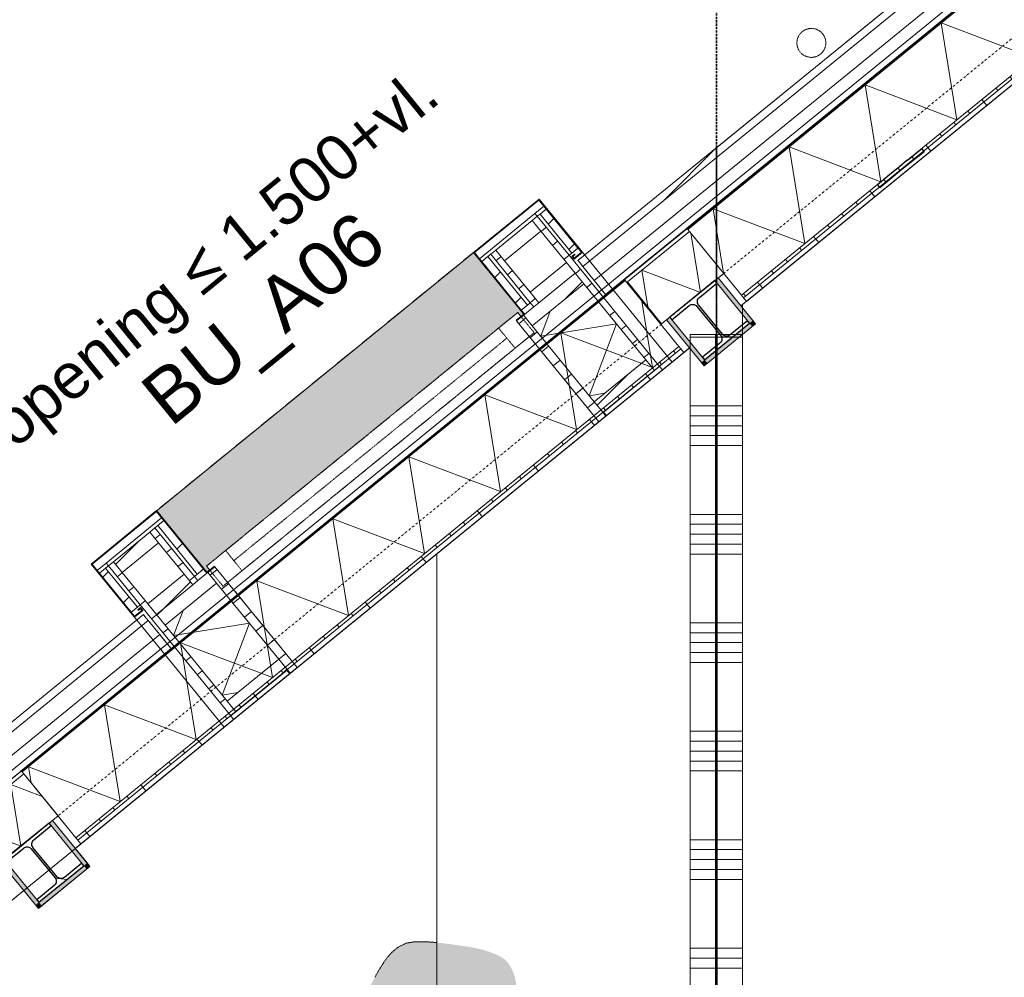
# Model space of a CAD drawing. Extents: x 0 to 92550, y 0 to 59400.
# Tile 42 of 94: x 17870 to 20593, y 45119 to 47768. Entities that reach past the tile are written whole.
import ezdxf
from ezdxf.xclip import XClip

# ---------------------------------------------------------------- set-up
doc = ezdxf.new("R2010")
doc.units = 0
doc.header["$MEASUREMENT"] = 0
doc.header["$XCLIPFRAME"] = 0
for name, pattern in [('Streep-punt fijn', [1251.000023, 626.000023, -312.5, 0, -312.5]), ('Streeplijn fijn', [234.119993, 155.999994, -78.119999]), ('Streeplijn grof', [937.5, 625, -312.5]), ('Streeplijn ultrafijn', [117.37, 78.119999, -39.250001]), ('Wipeout_Contour', [100000, 0, -100000])]:
    doc.linetypes.add(name, pattern=pattern)
for name, color, linetype in [('ZZ 21 Buitenwand spouwblad hsb', 7, 'Continuous'), ('ZZ 21 Buitenwand spouwisolatie', 7, 'Continuous'), ('ZZ 22 Binnenwand metal stud', 7, 'Continuous'), ('ZZ 27 Dakrandconstructie', 7, 'Continuous'), ('ZZ 28 HDC staalconstructies', 7, 'Continuous'), ('ZZ 31 Buitenwandopeningen algemeen', 7, 'Continuous'), ('ZZ 34 Balustrades', 7, 'Continuous'), ('ZZ 41 Buitenwandafwerking gevelhout', 7, 'Continuous'), ('ZZ 41 Buitenwandbekleding metaal', 7, 'Continuous'), ('ZZ 42 Aftimmerwerk algemeen', 7, 'Continuous'), ('ZZ 43 Vloerafwerking algemeen', 7, 'Continuous'), ('ZZ 72 Vaste inrichting', 7, 'Continuous'), ('ZZ A Stramien', 7, 'Continuous'), ('ZZ Aankleding 2D tek', 7, 'Continuous'), ('ZZ B Bouwbesluitlijnen', 7, 'Continuous'), ('ZZ Info_tekst Algemeen', 7, 'Continuous'), ('ZZ Zone Gebruiksruimten', 7, 'Continuous')]:
    doc.layers.add(name, color=color, linetype=linetype)
doc.styles.add('GENERATED_STYLE_2', font='arial.ttf')
pattern_1 = [(45, (5738.87, 6500), (-63.63961, 63.63961), [])]
pattern_2 = [(45, (5738.87, 6500), (-159.099, 159.099), []), (45, (5685.83, 6553.03), (-159.099, 159.099), [])]

# ---------------------------------------------------------------- blocks, each defined once
blk = doc.blocks.new('*X2')
at = {"layer": 'ZZ 41 Buitenwandbekleding metaal', "color": 7, "linetype": 'Continuous', "lineweight": 5, "ltscale": 0.01}
for p, q in [((19310.9, 46892.7), (19337.3, 46962.1)), ((19310.9, 46892.7), (19520.6, 46926.6)), ((19445.1, 46728), (19520.6, 46926.6)), ((19445.1, 46728), (19488.3, 46735))]:
    blk.add_line(p, q, dxfattribs=at)
blk = doc.blocks.new('*X3')
at = {"layer": 'ZZ 41 Buitenwandbekleding metaal', "color": 7, "linetype": 'Continuous', "lineweight": 5, "ltscale": 0.01}
for p, q in [((18295.5, 46065), (18321.9, 46134.4)), ((18295.5, 46065), (18505.2, 46098.9)), ((18429.7, 45900.3), (18505.2, 46098.9)), ((18429.7, 45900.3), (18472.9, 45907.3))]:
    blk.add_line(p, q, dxfattribs=at)
blk = doc.blocks.new('*X18')
at = {"layer": 'ZZ 21 Buitenwand spouwblad hsb', "color": 7, "linetype": 'Continuous', "lineweight": 5, "ltscale": 0.01}
for p, q in [((20644.4, 47833.6), (20672, 47663)), ((20418.4, 47759.5), (20672, 47663)), ((20418.4, 47759.5), (20461.7, 47491.6)), ((20208, 47588), (20461.7, 47491.6)), ((20208, 47588), (20251.3, 47320.1)), ((19997.7, 47416.6), (20251.3, 47320.1)), ((19997.7, 47416.6), (20041, 47148.7)), ((19787.4, 47245.1), (20041, 47148.7)), ((19787.4, 47245.1), (19816.1, 47067.4))]:
    blk.add_line(p, q, dxfattribs=at)
blk = doc.blocks.new('*X25')
at = {"layer": 'ZZ 21 Buitenwand spouwblad hsb', "color": 7, "linetype": 'Continuous', "lineweight": 5, "ltscale": 0.01}
for p, q in [((19590.6, 46989.5), (19620.3, 46805.8)), ((19366.7, 46902.2), (19620.3, 46805.8)), ((19366.7, 46902.2), (19410, 46634.4)), ((19156.4, 46730.8), (19410, 46634.4)), ((19156.4, 46730.8), (19199.7, 46462.9)), ((18946, 46559.3), (19199.7, 46462.9)), ((18946, 46559.3), (18989.4, 46291.5)), ((18735.7, 46387.9), (18989.4, 46291.5)), ((18735.7, 46387.9), (18779, 46120)), ((18525.4, 46216.4), (18779, 46120)), ((18525.4, 46216.4), (18568.7, 45948.6)), ((18315, 46045), (18568.7, 45948.6)), ((18315, 46045), (18358.4, 45777.1)), ((18104.7, 45873.5), (18358.4, 45777.1)), ((18104.7, 45873.5), (18148, 45605.7)), ((17894.4, 45702.1), (18148, 45605.7)), ((17894.4, 45702.1), (17901.6, 45657.6))]:
    blk.add_line(p, q, dxfattribs=at)
blk = doc.blocks.new('*X77')
at = {"layer": 'ZZ 22 Binnenwand metal stud', "color": 7, "linetype": 'Continuous', "lineweight": 5, "ltscale": 0.01}
for p, q in [((19793.9, 46890.3), (19723.9, 46890.3)), ((19793.9, 46700), (19723.9, 46700)), ((19793.9, 46672.6), (19723.9, 46672.6)), ((19793.9, 46645.1), (19723.9, 46645.1)), ((19793.9, 46617.7), (19723.9, 46617.7)), ((19793.9, 46590.3), (19723.9, 46590.3)), ((19793.9, 46400), (19723.9, 46400)), ((19793.9, 46372.6), (19723.9, 46372.6)), ((19793.9, 46345.1), (19723.9, 46345.1)), ((19793.9, 46317.7), (19723.9, 46317.7)), ((19793.9, 46290.3), (19723.9, 46290.3)), ((19793.9, 46100), (19723.9, 46100)), ((19793.9, 46072.6), (19723.9, 46072.6)), ((19793.9, 46045.1), (19723.9, 46045.1)), ((19793.9, 46017.7), (19723.9, 46017.7)), ((19793.9, 45990.3), (19723.9, 45990.3)), ((19793.9, 45800), (19723.9, 45800)), ((19793.9, 45772.6), (19723.9, 45772.6)), ((19793.9, 45745.1), (19723.9, 45745.1)), ((19793.9, 45717.7), (19723.9, 45717.7)), ((19793.9, 45690.3), (19723.9, 45690.3)), ((19793.9, 45500), (19723.9, 45500)), ((19793.9, 45472.6), (19723.9, 45472.6)), ((19793.9, 45445.1), (19723.9, 45445.1)), ((19793.9, 45417.7), (19723.9, 45417.7)), ((19793.9, 45390.3), (19723.9, 45390.3)), ((19793.9, 45200), (19723.9, 45200)), ((19793.9, 45172.6), (19723.9, 45172.6)), ((19793.9, 45145.1), (19723.9, 45145.1))]:
    blk.add_line(p, q, dxfattribs=at)
blk = doc.blocks.new('*X78')
at = {"layer": 'ZZ 22 Binnenwand metal stud', "color": 7, "linetype": 'Continuous', "lineweight": 5, "ltscale": 0.01}
for p, q in [((19868.9, 46890.3), (19798.9, 46890.3)), ((19868.9, 46700), (19798.9, 46700)), ((19868.9, 46672.6), (19798.9, 46672.6)), ((19868.9, 46645.1), (19798.9, 46645.1)), ((19868.9, 46617.7), (19798.9, 46617.7)), ((19868.9, 46590.3), (19798.9, 46590.3)), ((19868.9, 46400), (19798.9, 46400)), ((19868.9, 46372.6), (19798.9, 46372.6)), ((19868.9, 46345.1), (19798.9, 46345.1)), ((19868.9, 46317.7), (19798.9, 46317.7)), ((19868.9, 46290.3), (19798.9, 46290.3)), ((19868.9, 46100), (19798.9, 46100)), ((19868.9, 46072.6), (19798.9, 46072.6)), ((19868.9, 46045.1), (19798.9, 46045.1)), ((19868.9, 46017.7), (19798.9, 46017.7)), ((19868.9, 45990.3), (19798.9, 45990.3)), ((19868.9, 45800), (19798.9, 45800)), ((19868.9, 45772.6), (19798.9, 45772.6)), ((19868.9, 45745.1), (19798.9, 45745.1)), ((19868.9, 45717.7), (19798.9, 45717.7)), ((19868.9, 45690.3), (19798.9, 45690.3)), ((19868.9, 45500), (19798.9, 45500)), ((19868.9, 45472.6), (19798.9, 45472.6)), ((19868.9, 45445.1), (19798.9, 45445.1)), ((19868.9, 45417.7), (19798.9, 45417.7)), ((19868.9, 45390.3), (19798.9, 45390.3)), ((19868.9, 45200), (19798.9, 45200)), ((19868.9, 45172.6), (19798.9, 45172.6)), ((19868.9, 45145.1), (19798.9, 45145.1))]:
    blk.add_line(p, q, dxfattribs=at)
blk = doc.blocks.new('*X189')
at = {"layer": 'ZZ 21 Buitenwand spouwisolatie', "color": 7, "linetype": 'Continuous', "lineweight": 5, "ltscale": 0.01}
for p, q in [((19725.7, 47178.3), (19752.3, 47014)), ((19590.4, 47075.5), (19606.9, 46973.7)), ((19590.4, 47075.5), (19752.3, 47014))]:
    blk.add_line(p, q, dxfattribs=at)
blk = doc.blocks.new('*X190')
at = {"layer": 'ZZ 21 Buitenwand spouwisolatie', "color": 7, "linetype": 'Continuous', "lineweight": 5, "ltscale": 0.01}
for p, q in [((17845.1, 45652.9), (17872.8, 45481.9)), ((17845.1, 45652.9), (17932.5, 45619.7)), ((17710.9, 45543.5), (17712.1, 45535.5)), ((17710.9, 45543.5), (17872.8, 45481.9))]:
    blk.add_line(p, q, dxfattribs=at)
blk = doc.blocks.new('Drawing_1_1', base_point=(5738.9, 6500))
at = {"color": 254, "linetype": 'Wipeout_Contour', "lineweight": 0, "ltscale": 185696.820885}
blk.add_wipeout([(20511.8, 47864), (10218.7, 39473.7), (10228.6, 39458.6), (20540.3, 47864)], dxfattribs=at).dxf.layer = 'ZZ 27 Dakrandconstructie'
at = {"layer": 'ZZ 21 Buitenwand spouwblad hsb', "linetype": 'Continuous', "lineweight": 0, "true_color": 0x7f7f7f}
for points in [[(20587.9, 47902.9), (19715.1, 47191.4), (19717.6, 47188.3), (20590.5, 47899.8)], [(19541.4, 47049.8), (17874.4, 45691), (17876.9, 45687.9), (19544, 47046.7)]]:
    blk.add_hatch(color=8, dxfattribs=at).paths.add_polyline_path(points)
at = {"layer": 'ZZ 21 Buitenwand spouwblad hsb', "linetype": 'Continuous', "lineweight": 0, "true_color": 0x000000}
h = blk.add_hatch(dxfattribs=at)
h.set_pattern_fill('325_Hout_plaatmateriaal__BC', color=18, style=0, pattern_type=2)
h.set_pattern_definition([(309.18475, (5738.867, 6500), (38.755633, 31.59115), [])])
h.paths.add_polyline_path([(19871.8, 46999.1), (20744.6, 47710.6), (20739, 47717.6), (19866.1, 47006.1)])
h = blk.add_hatch(dxfattribs=at)
h.set_pattern_fill('930_Lijnen_vert_200_0001', color=18, style=0, pattern_type=2)
h.set_pattern_definition([(309.18475, (5738.87, 6500), (155.0225, 126.3646), [])])
h.paths.add_polyline_path([(19880, 46989.1), (20752.9, 47700.6), (20744.6, 47710.6), (19871.8, 46999.1)])
h = blk.add_hatch(dxfattribs=at)
h.set_pattern_fill('325_Hout_plaatmateriaal__BC', color=18, style=0, pattern_type=2)
h.set_pattern_definition([(309.18475, (5738.867, 6500), (38.755633, 31.59115), [])])
h.paths.add_polyline_path([(18031.1, 45498.7), (19698.1, 46857.6), (19692.5, 46864.6), (18025.4, 45505.7)])
h = blk.add_hatch(dxfattribs=at)
h.set_pattern_fill('930_Lijnen_vert_200_0001', color=18, style=0, pattern_type=2)
h.set_pattern_definition([(309.18475, (5738.87, 6500), (155.0225, 126.3646), [])])
h.paths.add_polyline_path([(18039.3, 45488.7), (19706.4, 46847.5), (19698.1, 46857.6), (18031.1, 45498.7)])
at = {"layer": 'ZZ 28 HDC staalconstructies', "linetype": 'Continuous', "lineweight": 0, "true_color": 0x000000}
h = blk.add_hatch(dxfattribs=at)
h.set_pattern_fill('515_Staal_0001', color=18, style=0, pattern_type=2)
h.set_pattern_definition(pattern_2)
h.paths.add_polyline_path([(20364.5, 47410.7), (20280.8, 47344), (20287.1, 47336.2), (20370.7, 47402.9)])
h = blk.add_hatch(dxfattribs=at)
h.set_pattern_fill('515_Staal_0001', color=18, style=0, pattern_type=2)
h.set_pattern_definition(pattern_2)
h.paths.add_polyline_path([(20302.8, 47361.5), (20324.8, 47379)])
h = blk.add_hatch(dxfattribs=at)
h.set_pattern_fill('515_Staal_0001', color=18, style=0, pattern_type=2)
h.set_pattern_definition(pattern_2)
h.paths.add_polyline_path([(20248.6, 47303.3), (20309.1, 47353.8), (20287.1, 47336.2), (20281.2, 47343.5), (20242.2, 47311)])
h = blk.add_hatch(dxfattribs=at)
h.set_pattern_fill('515_Staal_0001', color=18, style=0, pattern_type=2)
h.set_pattern_definition([(174.18, (19792, 47046.35), (22.8, 223.84), []), (174.185, (19799.6, 47120.96), (22.8, 223.84), [])])
h.paths.add_polyline_path([(19668, 46945.3), (19673.7, 46938.3), (19721.7, 46977.5, -0.414214), (19742.8, 46975.3), (19808.5, 46894.7, -0.414214), (19806.4, 46873.6), (19758.3, 46834.4), (19764, 46827.4), (19888, 46928.5), (19882.3, 46935.5), (19834.3, 46896.3, -0.414214), (19813.2, 46898.5), (19747.5, 46979.1, -0.414214), (19749.6, 47000.2), (19797.7, 47039.4), (19792, 47046.4)])
h = blk.add_hatch(dxfattribs=at)
h.set_pattern_fill('515_Staal_0001', color=18, style=0, pattern_type=2)
h.set_pattern_definition([(174.18, (17951.32, 45545.95), (22.8, 223.84), []), (174.185, (17958.92, 45620.57), (22.8, 223.84), [])])
h.paths.add_polyline_path([(17827.3, 45444.9), (17833, 45437.9), (17881.1, 45477.1, -0.414214), (17902.2, 45474.9), (17967.9, 45394.3, -0.414214), (17965.7, 45373.2), (17917.7, 45334), (17923.3, 45327), (18047.4, 45428.1), (18041.7, 45435.1), (17993.6, 45395.9, -0.414214), (17972.5, 45398.1), (17906.8, 45478.7, -0.414214), (17909, 45499.8), (17957, 45539), (17951.3, 45546)])
at = {"layer": 'ZZ 31 Buitenwandopeningen algemeen', "linetype": 'Continuous', "lineweight": 0, "true_color": 0xbebebe}
blk.add_hatch(color=9, dxfattribs=at).paths.add_polyline_path([(19124.7, 47124.3), (18248.8, 46410.3), (18389.1, 46238.2), (18396.8, 46244.5), (18386.7, 46256.9), (19247.1, 46958.3), (19257.2, 46945.9), (19265, 46952.2)])
at = {"layer": 'ZZ 41 Buitenwandafwerking gevelhout', "linetype": 'Continuous', "lineweight": 0, "true_color": 0x000000}
h = blk.add_hatch(dxfattribs=at)
h.set_pattern_fill('310_Naaldhout__01__0001', color=18, style=0, pattern_type=2)
h.set_pattern_definition(pattern_1)
h.paths.add_polyline_path([(20713.1, 48161), (19413.8, 47101.9), (19427.1, 47085.6), (20746.3, 48161)])
h = blk.add_hatch(dxfattribs=at)
h.set_pattern_fill('310_Naaldhout__01__0001', color=18, style=0, pattern_type=2)
h.set_pattern_definition(pattern_1)
h.paths.add_polyline_path([(18212.4, 46122.6), (17537.5, 45572.5), (17550.8, 45556.2), (18225.7, 46106.3)])
at = {"layer": 'ZZ 41 Buitenwandbekleding metaal', "linetype": 'Continuous', "lineweight": 0, "true_color": 0x000000}
h = blk.add_hatch(dxfattribs=at)
h.set_pattern_fill('505_Aluminium_0001', color=18, style=0, pattern_type=2)
h.set_pattern_definition([(354.185, (19124.7, 47124.26), (25.33, 248.71), []), (354.185, (19119.64, 47074.52), (25.33, 248.71), []), (354.185, (19114.57, 47024.78), (25.33, 248.71), [])])
h.paths.add_polyline_path([(19426.1, 47124.8), (19306.1, 47272.1), (19124.7, 47124.3), (19263.7, 46953.7), (19242.8, 46936.7), (19244, 46935.1), (19263.4, 46950.9), (19266.5, 46953.4), (19257, 46965.1), (19147.7, 47099.2), (19141.4, 47106.9), (19127.5, 47124), (19305.8, 47269.3), (19319.7, 47252.2), (19326, 47244.5), (19413.8, 47136.7), (19423.3, 47125.1), (19403.2, 47108.7), (19399.4, 47113.3), (19405.6, 47118.4), (19404.3, 47120), (19396.6, 47113.6), (19402.9, 47105.9)])
h = blk.add_hatch(dxfattribs=at)
h.set_pattern_fill('310_Naaldhout__01__0001', color=18, style=0, pattern_type=2)
h.set_pattern_definition(pattern_1)
h.paths.add_polyline_path([(19127.5, 47124), (19141.4, 47106.9), (19294.9, 47232), (19319.7, 47252.2), (19305.8, 47269.3)])
h = blk.add_hatch(dxfattribs=at)
h.set_pattern_fill('310_Naaldhout__01__0001', color=18, style=0, pattern_type=2)
h.set_pattern_definition(pattern_1)
h.paths.add_polyline_path([(19326, 47244.5), (19309, 47230.6), (19396.8, 47122.8), (19413.8, 47136.7)])
h = blk.add_hatch(dxfattribs=at)
h.set_pattern_fill('310_Naaldhout__01__0001', color=18, style=0, pattern_type=2)
h.set_pattern_definition(pattern_1)
h.paths.add_polyline_path([(19311.3, 47183.4), (19287.3, 47212.9), (19186.5, 47130.8), (19210.5, 47101.3)])
h = blk.add_hatch(dxfattribs=at)
h.set_pattern_fill('325_Hout_plaatmateriaal__BC', color=18, style=0, pattern_type=2)
h.set_pattern_definition([(219.185, (19389.03, 47116.53), (-31.591, 38.7556), [])])
h.paths.add_polyline_path([(19639.5, 46809.2), (19389, 47116.5), (19301.2, 47224.3), (19287.3, 47212.9), (19311.3, 47183.4), (19382, 47096.6), (19406, 47067.2), (19430, 47037.7), (19601.6, 46827.3), (19625.6, 46797.8)])
h = blk.add_hatch(dxfattribs=at)
h.set_pattern_fill('325_Hout_plaatmateriaal__BC', color=18, style=0, pattern_type=2)
h.set_pattern_definition([(39.185, (19281.843, 46985.295), (-31.591, 38.756), [])])
h.paths.add_polyline_path([(19210.5, 47101.3), (19186.5, 47130.8), (19172.5, 47119.4), (19281.8, 46985.3), (19291.3, 46973.7), (19305.3, 46985), (19281.3, 47014.5)])
h = blk.add_hatch(dxfattribs=at)
h.set_pattern_fill('310_Naaldhout__01__0001', color=18, style=0, pattern_type=2)
h.set_pattern_definition(pattern_1)
h.paths.add_polyline_path([(19274.1, 46979), (19164.8, 47113.1), (19147.7, 47099.2), (19257, 46965.1)])
h = blk.add_hatch(dxfattribs=at)
h.set_pattern_fill('310_Naaldhout__01__0001', color=18, style=0, pattern_type=2)
h.set_pattern_definition(pattern_1)
h.paths.add_polyline_path([(19406, 47067.2), (19382, 47096.6), (19281.3, 47014.5), (19305.3, 46985)])
h = blk.add_hatch(dxfattribs=at)
h.set_pattern_fill('310_Naaldhout__01__0001', color=18, style=0, pattern_type=2)
h.set_pattern_definition(pattern_1)
h.paths.add_polyline_path([(19305.3, 46985), (19291.3, 46973.7), (19266.5, 46953.4), (19263.4, 46950.9), (19287.4, 46921.5), (19430, 47037.7), (19406, 47067.2)])
h = blk.add_hatch(dxfattribs=at)
h.set_pattern_fill('325_Hout_plaatmateriaal__BC', color=18, style=0, pattern_type=2)
h.set_pattern_definition([(39.185, (19471.494, 46656.086), (-31.591, 38.7556), [])])
h.paths.add_polyline_path([(19483, 46681.6), (19459, 46711), (19287.4, 46921.5), (19263.4, 46950.9), (19244, 46935.1), (19471.5, 46656.1), (19490.9, 46671.9)])
h = blk.add_hatch(dxfattribs=at)
h.set_pattern_fill('310_Naaldhout__01__0001', color=18, style=0, pattern_type=2)
h.set_pattern_definition(pattern_1)
h.paths.add_polyline_path([(19625.6, 46797.8), (19601.6, 46827.3), (19459, 46711), (19483, 46681.6)])
h = blk.add_hatch(dxfattribs=at)
h.set_pattern_fill('930_Lijnen_vert_200_0001', color=18, style=0, pattern_type=2)
h.set_pattern_definition([(129.18, (19647.44, 46799.51), (155.02, 126.36), [])])
h.paths.add_polyline_path([(19639.5, 46809.2), (19625.6, 46797.8), (19483, 46681.6), (19490.9, 46671.9), (19647.4, 46799.5)])
h = blk.add_hatch(dxfattribs=at)
h.set_pattern_fill('505_Aluminium_0001', color=18, style=0, pattern_type=2)
h.set_pattern_definition([(174.185, (18248.82, 46410.3), (25.33, 248.71), []), (174.185, (18253.9, 46460.04), (25.33, 248.71), []), (174.185, (18258.96, 46509.79), (25.33, 248.71), [])])
h.paths.add_polyline_path([(18187.5, 46115.2), (18210.7, 46134.1), (18204.4, 46141.9), (18196.7, 46135.6), (18197.9, 46134), (18204.1, 46139.1), (18207.9, 46134.4), (18187.8, 46118), (18178.3, 46129.6), (18090.5, 46237.4), (18084.2, 46245.1), (18070.3, 46262.2), (18248.5, 46407.5), (18262.4, 46390.4), (18268.8, 46382.7), (18378.1, 46248.6), (18387.5, 46237), (18390.6, 46239.5), (18410, 46255.3), (18408.8, 46256.8), (18387.8, 46239.8), (18248.8, 46410.3), (18067.4, 46262.5)])
h = blk.add_hatch(dxfattribs=at)
h.set_pattern_fill('310_Naaldhout__01__0001', color=18, style=0, pattern_type=2)
h.set_pattern_definition(pattern_1)
h.paths.add_polyline_path([(18248.5, 46407.5), (18070.3, 46262.2), (18084.2, 46245.1), (18109, 46265.3), (18262.4, 46390.4)])
h = blk.add_hatch(dxfattribs=at)
h.set_pattern_fill('310_Naaldhout__01__0001', color=18, style=0, pattern_type=2)
h.set_pattern_definition(pattern_1)
h.paths.add_polyline_path([(18361, 46234.7), (18378.1, 46248.6), (18268.8, 46382.7), (18251.7, 46368.8)])
h = blk.add_hatch(dxfattribs=at)
h.set_pattern_fill('310_Naaldhout__01__0001', color=18, style=0, pattern_type=2)
h.set_pattern_definition(pattern_1)
h.paths.add_polyline_path([(18153.2, 46239.5), (18254, 46321.6), (18230, 46351.1), (18129.2, 46269)])
h = blk.add_hatch(dxfattribs=at)
h.set_pattern_fill('325_Hout_plaatmateriaal__BC', color=18, style=0, pattern_type=2)
h.set_pattern_definition([(39.185, (18353.26, 46228.37), (-31.591, 38.756), [])])
h.paths.add_polyline_path([(18254, 46321.6), (18324.8, 46234.8), (18348.8, 46205.4), (18362.7, 46216.7), (18353.3, 46228.4), (18244, 46362.5), (18230, 46351.1)])
h = blk.add_hatch(dxfattribs=at)
h.set_pattern_fill('325_Hout_plaatmateriaal__BC', color=18, style=0, pattern_type=2)
h.set_pattern_definition([(219.185, (18203.107, 46149.84), (-31.591, 38.7556), [])])
h.paths.add_polyline_path([(18453.6, 45842.5), (18467.6, 45853.9), (18443.6, 45883.3), (18272, 46093.8), (18248, 46123.2), (18224, 46152.7), (18153.2, 46239.5), (18129.2, 46269), (18115.3, 46257.6), (18203.1, 46149.8)])
h = blk.add_hatch(dxfattribs=at)
h.set_pattern_fill('310_Naaldhout__01__0001', color=18, style=0, pattern_type=2)
h.set_pattern_definition(pattern_1)
h.paths.add_polyline_path([(18090.5, 46237.4), (18178.3, 46129.6), (18195.4, 46143.5), (18107.5, 46251.3)])
h = blk.add_hatch(dxfattribs=at)
h.set_pattern_fill('310_Naaldhout__01__0001', color=18, style=0, pattern_type=2)
h.set_pattern_definition(pattern_1)
h.paths.add_polyline_path([(18248, 46123.2), (18348.8, 46205.4), (18324.8, 46234.8), (18224, 46152.7)])
h = blk.add_hatch(dxfattribs=at)
h.set_pattern_fill('310_Naaldhout__01__0001', color=18, style=0, pattern_type=2)
h.set_pattern_definition(pattern_1)
h.paths.add_polyline_path([(18348.8, 46205.4), (18248, 46123.2), (18272, 46093.8), (18414.6, 46210), (18390.6, 46239.5), (18387.5, 46237), (18362.7, 46216.7)])
h = blk.add_hatch(dxfattribs=at)
h.set_pattern_fill('325_Hout_plaatmateriaal__BC', color=18, style=0, pattern_type=2)
h.set_pattern_definition([(39.185, (18637.473, 45976.245), (-31.591, 38.7556), [])])
h.paths.add_polyline_path([(18610.2, 45970.1), (18618.1, 45960.4), (18637.5, 45976.2), (18410, 46255.3), (18390.6, 46239.5), (18414.6, 46210), (18586.2, 45999.6)])
h = blk.add_hatch(dxfattribs=at)
h.set_pattern_fill('310_Naaldhout__01__0001', color=18, style=0, pattern_type=2)
h.set_pattern_definition(pattern_1)
h.paths.add_polyline_path([(18467.6, 45853.9), (18610.2, 45970.1), (18586.2, 45999.6), (18443.6, 45883.3)])
h = blk.add_hatch(dxfattribs=at)
h.set_pattern_fill('930_Lijnen_vert_200_0001', color=18, style=0, pattern_type=2)
h.set_pattern_definition([(309.18, (18461.52, 45832.82), (155.02, 126.36), [])])
h.paths.add_polyline_path([(18453.6, 45842.5), (18461.5, 45832.8), (18618.1, 45960.4), (18610.2, 45970.1), (18467.6, 45853.9)])
at = {"layer": 'ZZ 42 Aftimmerwerk algemeen', "linetype": 'Continuous', "lineweight": 0, "true_color": 0x7f7f7f}
for points in [[(19897.3, 46936.1), (19801.3, 47053.9), (19792, 47046.4), (19888, 46928.5)], [(19668, 46945.3), (19658.7, 46937.7), (19754.7, 46819.9), (19764, 46827.4)], [(19888, 46928.5), (19764, 46827.4), (19771.6, 46818.1), (19895.6, 46919.2)], [(19888, 46928.5), (19904.9, 46926.8), (19897.3, 46936.1)], [(19888, 46928.5), (19895.6, 46919.2), (19904.9, 46926.8)], [(19764, 46827.4), (19754.7, 46819.9), (19762.3, 46810.6)], [(19764, 46827.4), (19762.3, 46810.6), (19771.6, 46818.1)], [(18056.7, 45435.7), (17960.6, 45553.5), (17951.3, 45546), (18047.4, 45428.1)], [(17827.3, 45444.9), (17818, 45437.3), (17914, 45319.5), (17923.3, 45327)], [(17923.3, 45327), (17930.9, 45317.7), (18054.9, 45418.8), (18047.4, 45428.1)], [(18047.4, 45428.1), (18064.2, 45426.4), (18056.7, 45435.7)], [(18047.4, 45428.1), (18054.9, 45418.8), (18064.2, 45426.4)], [(17923.3, 45327), (17914, 45319.5), (17921.6, 45310.2)], [(17921.6, 45310.2), (17930.9, 45317.7), (17923.3, 45327)]]:
    blk.add_hatch(color=8, dxfattribs=at).paths.add_polyline_path(points)
at = {"layer": 'ZZ 72 Vaste inrichting', "linetype": 'Continuous', "lineweight": 0, "true_color": 0xffffff}
blk.add_hatch(color=7, dxfattribs=at).paths.add_polyline_path([(19060.1, 45211.3), (19038.3, 45214), (19014.7, 45216.4), (18989.4, 45218), (18963, 45218), (18937.6, 45213.7), (18915.5, 45202.4), (18896.9, 45186.6), (18882, 45168.7), (18870.3, 45150.7), (18860.5, 45134.7), (18852.1, 45119.5), (18844.2, 45104.3), (18836.5, 45088.6), (18828.3, 45071.5), (18820, 45053.8), (18813, 45036.1), (18807, 45019.3), (18803, 45004.2), (18800.5, 44990.9), (18799.4, 44979), (18799.3, 44968), (18799.4, 44956.9), (18800.5, 44945.1), (18803, 44931.7), (18807, 44916.7), (18813, 44899.8), (18820, 44882.1), (18828.3, 44864.5), (18836.5, 44847.4), (18844.2, 44831.6), (18852.1, 44816.4), (18860.5, 44801.3), (18870.3, 44785.2), (18882, 44767.2), (18896.9, 44749.4), (18915.5, 44733.6), (18937.6, 44722.3), (18963, 44718), (18989.4, 44718), (19014.7, 44719.5), (19038.3, 44722), (19060.1, 44724.7), (19080, 44727.4), (19098.9, 44730.2), (19116.1, 44733.1), (19131.7, 44735.9), (19144.4, 44738.7), (19153.1, 44740.9), (19159.1, 44742.7), (19163.6, 44744.2), (19168.1, 44745.7), (19173.4, 44747.7), (19179.4, 44750.1), (19185.4, 44752.5), (19191.4, 44755.1), (19197.6, 44758), (19204.8, 44762.2), (19211.8, 44767.4), (19219.1, 44775), (19226.4, 44785.8), (19233.3, 44798.7), (19238.3, 44812.8), (19241.9, 44827.8), (19244.3, 44843.1), (19246, 44857.9), (19247, 44871.8), (19247.9, 44884.6), (19248.4, 44897), (19248.7, 44908.5), (19248.9, 44918.8), (19249.1, 44928.6), (19249.3, 44938.3), (19249.3, 44948), (19249.3, 44958), (19249.3, 44968), (19249.3, 44978), (19249.3, 44988), (19249.3, 44997.7), (19249.1, 45007.4), (19248.9, 45017.2), (19248.7, 45027.5), (19248.4, 45039), (19247.9, 45051.3), (19247, 45064.2), (19246, 45078), (19244.3, 45092.9), (19241.9, 45108.2), (19238.3, 45123.1), (19233.3, 45137.3), (19226.4, 45150.2), (19219.1, 45161), (19211.8, 45168.6), (19204.8, 45173.7), (19198.5, 45177.5), (19191.4, 45180.9), (19185.4, 45183.5), (19179.4, 45185.9), (19173.4, 45188.2), (19168.1, 45190.3), (19163.6, 45191.8), (19159.1, 45193.3), (19153.1, 45195.1), (19144.4, 45197.3), (19131.7, 45200), (19116.1, 45203), (19098.9, 45205.8), (19080, 45208.5)])
at = {"layer": 'ZZ 21 Buitenwand spouwblad hsb', "color": 7, "linetype": 'Continuous', "lineweight": 9, "ltscale": 0.01}
for p, q in [((20590.5, 47899.8), (19717.6, 47188.3)), ((19866.1, 47006.1), (20739, 47717.6)), ((19871.8, 46999.1), (20744.6, 47710.6)), ((19544, 47046.7), (17876.9, 45687.9)), ((18025.4, 45505.7), (19692.5, 46864.6)), ((18031.1, 45498.7), (19698.1, 46857.6))]:
    blk.add_line(p, q, dxfattribs=at)
at = {"layer": 'ZZ 21 Buitenwand spouwblad hsb', "color": 7, "linetype": 'Continuous', "lineweight": 9, "ltscale": 0.01, "flags": 128}
for points in [[(20587.9, 47902.9), (19715.1, 47191.4)], [(19880, 46989.1), (20752.9, 47700.6)], [(19715.1, 47191.4), (19717.6, 47188.3)], [(19717.6, 47188.3), (19866.1, 47006.1)], [(19541.4, 47049.8), (17874.4, 45691)], [(19541.4, 47049.8), (19544, 47046.7)], [(19544, 47046.7), (19692.5, 46864.6)], [(19866.1, 47006.1), (19871.8, 46999.1)], [(19871.8, 46999.1), (19880, 46989.1)], [(19692.5, 46864.6), (19698.1, 46857.6)], [(19698.1, 46857.6), (19706.4, 46847.5)], [(18039.3, 45488.7), (19706.4, 46847.5)], [(17874.4, 45691), (17876.9, 45687.9)], [(17876.9, 45687.9), (18025.4, 45505.7)], [(18025.4, 45505.7), (18031.1, 45498.7)], [(18031.1, 45498.7), (18039.3, 45488.7)]]:
    blk.add_lwpolyline(points, dxfattribs=at)
at = {"layer": 'ZZ 21 Buitenwand spouwisolatie', "color": 7, "linetype": 'Continuous', "lineweight": 9, "ltscale": 0.01, "flags": 128}
for points in [[(19722, 47182.8), (19550.4, 47042.9)], [(19816.8, 47066.6), (19722, 47182.8)], [(19645.2, 46926.7), (19816.8, 47066.6)], [(19550.4, 47042.9), (19645.2, 46926.7)], [(17881.4, 45682.4), (17707.7, 45540.9)], [(17976.1, 45566.2), (17881.4, 45682.4)], [(17802.5, 45424.6), (17976.1, 45566.2)]]:
    blk.add_lwpolyline(points, dxfattribs=at)
at = {"layer": 'ZZ 22 Binnenwand metal stud', "color": 7, "linetype": 'Continuous', "lineweight": 15, "ltscale": 0.01}
for p, q in [((19793.9, 46897.4), (19793.9, 40010.3)), ((19798.9, 46897.4), (19798.9, 40075))]:
    blk.add_line(p, q, dxfattribs=at)
at = {"layer": 'ZZ 22 Binnenwand metal stud', "color": 7, "linetype": 'Continuous', "lineweight": 15, "ltscale": 0.01, "flags": 128}
for points in [[(19723.9, 46897.4), (19793.9, 46897.4)], [(19723.9, 46897.4), (19723.9, 39950)], [(19798.9, 46897.4), (19868.9, 46897.4)], [(19868.9, 40075), (19868.9, 46897.4)]]:
    blk.add_lwpolyline(points, dxfattribs=at)
at = {"layer": 'ZZ 22 Binnenwand metal stud', "color": 7, "linetype": 'Continuous', "lineweight": 5, "ltscale": 0.01, "flags": 128}
blk.add_lwpolyline([(19793.9, 46897.4), (19798.9, 46897.4)], dxfattribs=at)
at = {"layer": 'ZZ 27 Dakrandconstructie', "color": 7, "linetype": 'Continuous', "lineweight": 15, "ltscale": 0.01, "flags": 128}
for points in [[(20511.8, 47864), (10218.7, 39473.7)], [(10228.6, 39458.6), (20540.3, 47864)]]:
    blk.add_lwpolyline(points, dxfattribs=at)
at = {"layer": 'ZZ 28 HDC staalconstructies', "color": 7, "linetype": 'Continuous', "lineweight": 25, "ltscale": 0.01}
for p, q in [((20370.7, 47402.9), (20309.1, 47353.8)), ((20364.5, 47410.7), (20324.8, 47379)), ((20364.5, 47410.7), (20370.7, 47402.9)), ((20324.4, 47379.5), (20302.8, 47361.5)), ((20324.4, 47379.5), (20324.8, 47379)), ((20309.1, 47353.8), (20248.6, 47303.3)), ((20302.8, 47361.5), (20280.8, 47344)), ((20281.2, 47343.5), (20242.2, 47311)), ((20280.8, 47344), (20281.2, 47343.5)), ((20242.2, 47311), (20248.6, 47303.3))]:
    blk.add_line(p, q, dxfattribs=at)
at = {"layer": 'ZZ 28 HDC staalconstructies', "color": 7, "linetype": 'Continuous', "lineweight": 25, "ltscale": 0.01, "flags": 128}
for points in [[(19668, 46945.3), (19673.7, 46938.3), (19721.7, 46977.5, -0.414214), (19742.8, 46975.3), (19808.5, 46894.7, -0.414214), (19806.4, 46873.6), (19758.3, 46834.4), (19764, 46827.4), (19888, 46928.5), (19882.3, 46935.5), (19834.3, 46896.3, -0.414214), (19813.2, 46898.5), (19747.5, 46979.1, -0.414214), (19749.6, 47000.2), (19797.7, 47039.4), (19792, 47046.4)], [(17827.3, 45444.9), (17833, 45437.9), (17881.1, 45477.1, -0.414214), (17902.2, 45474.9), (17967.9, 45394.3, -0.414214), (17965.7, 45373.2), (17917.7, 45334), (17923.3, 45327), (18047.4, 45428.1), (18041.7, 45435.1), (17993.6, 45395.9, -0.414214), (17972.5, 45398.1), (17906.8, 45478.7, -0.414214), (17909, 45499.8), (17957, 45539), (17951.3, 45546)]]:
    blk.add_lwpolyline(points, format="xyb", close=True, dxfattribs=at)
at = {"layer": 'ZZ 31 Buitenwandopeningen algemeen', "color": 7, "linetype": 'Streeplijn ultrafijn', "lineweight": 5, "ltscale": 0.01, "flags": 128}
for points in [[(19124.7, 47124.3), (18248.8, 46410.3), (18389.1, 46238.2), (18396.8, 46244.5), (18386.7, 46256.9), (19247.1, 46958.3), (19257.2, 46945.9), (19265, 46952.2)], [(19279.4, 46891.7), (18445.4, 46211.9), (18637.5, 45976.2), (19471.5, 46656.1)]]:
    blk.add_lwpolyline(points, close=True, dxfattribs=at)
at = {"layer": 'ZZ 41 Buitenwandafwerking gevelhout', "color": 7, "linetype": 'Continuous', "lineweight": 9, "ltscale": 0.01}
for p, q in [((20685, 48111), (19427.1, 47085.6)), ((19413.8, 47101.9), (19417.6, 47097.3)), ((19417.6, 47097.3), (19427.1, 47085.6)), ((18212.4, 46122.6), (18216.2, 46117.9)), ((18225.7, 46106.3), (17550.8, 45556.2)), ((18216.2, 46117.9), (18225.7, 46106.3))]:
    blk.add_line(p, q, dxfattribs=at)
at = {"layer": 'ZZ 41 Buitenwandafwerking gevelhout', "color": 7, "linetype": 'Continuous', "lineweight": 5, "ltscale": 0.01}
for p, q in [((20702.8, 48061), (19458.7, 47046.9)), ((19427.1, 47085.6), (19458.7, 47046.9)), ((19458.7, 47046.9), (19463.1, 47041.5)), ((19463.1, 47041.5), (19490.3, 47008.1)), ((18225.7, 46106.3), (18257.3, 46067.6)), ((18257.3, 46067.6), (17582.4, 45517.4)), ((18257.3, 46067.6), (18261.7, 46062.1)), ((18261.7, 46062.1), (18288.9, 46028.8))]:
    blk.add_line(p, q, dxfattribs=at)
at = {"layer": 'ZZ 41 Buitenwandafwerking gevelhout', "color": 7, "linetype": 'Streeplijn fijn', "lineweight": 9, "ltscale": 0.01}
for p, q in [((19413.8, 47101.9), (19417.6, 47097.3)), ((19417.6, 47097.3), (19427.1, 47085.6)), ((19194.4, 46915.3), (19247.1, 46958.3)), ((19247.1, 46958.3), (19292.6, 46902.5)), ((18439.4, 46299.9), (19194.4, 46915.3)), ((19239.9, 46859.5), (19194.4, 46915.3)), ((18462.2, 46272), (19217.1, 46887.4)), ((19292.6, 46902.5), (19239.9, 46859.5)), ((19239.9, 46859.5), (18484.9, 46244.1)), ((18386.7, 46256.9), (18439.4, 46299.9)), ((18439.4, 46299.9), (18484.9, 46244.1)), ((18432.2, 46201.1), (18386.7, 46256.9)), ((18484.9, 46244.1), (18432.2, 46201.1)), ((18212.4, 46122.6), (18216.2, 46117.9)), ((18216.2, 46117.9), (18225.7, 46106.3))]:
    blk.add_line(p, q, dxfattribs=at)
at = {"layer": 'ZZ 41 Buitenwandafwerking gevelhout', "color": 7, "linetype": 'Streeplijn fijn', "lineweight": 5, "ltscale": 0.01}
for p, q in [((19427.1, 47085.6), (19458.7, 47046.9)), ((19458.7, 47046.9), (19463.1, 47041.5)), ((19463.1, 47041.5), (19490.3, 47008.1)), ((18225.7, 46106.3), (18257.3, 46067.6)), ((18257.3, 46067.6), (18261.7, 46062.1)), ((18261.7, 46062.1), (18288.9, 46028.8))]:
    blk.add_line(p, q, dxfattribs=at)
at = {"layer": 'ZZ 41 Buitenwandafwerking gevelhout', "color": 7, "linetype": 'Continuous', "lineweight": 9, "ltscale": 0.01, "flags": 128}
for points in [[(20713.1, 48161), (19413.8, 47101.9)], [(18212.4, 46122.6), (17537.5, 45572.5)]]:
    blk.add_lwpolyline(points, dxfattribs=at)
at = {"layer": 'ZZ 41 Buitenwandafwerking gevelhout', "color": 7, "linetype": 'Continuous', "lineweight": 5, "ltscale": 0.01, "flags": 128}
for points in [[(19490.3, 47008.1), (20781.9, 48061)], [(17614, 45478.7), (18288.9, 46028.8)]]:
    blk.add_lwpolyline(points, dxfattribs=at)
at = {"layer": 'ZZ 41 Buitenwandbekleding metaal', "color": 7, "linetype": 'Continuous', "lineweight": 9, "ltscale": 0.01}
for p, q in [((18067.4, 46262.5), (19306.1, 47272.1)), ((18067.4, 46262.5), (19306.1, 47272.1)), ((19673.8, 46821), (19306.1, 47272.1)), ((19673.8, 46821), (19306.1, 47272.1)), ((18435.2, 45811.3), (19673.8, 46821)), ((18435.2, 45811.3), (19673.8, 46821)), ((18435.2, 45811.3), (18067.4, 46262.5)), ((18435.2, 45811.3), (18067.4, 46262.5))]:
    blk.add_line(p, q, dxfattribs=at)
at = {"layer": 'ZZ 41 Buitenwandbekleding metaal', "color": 7, "linetype": 'Continuous', "lineweight": 9, "ltscale": 0.01, "flags": 128}
for points in [[(19244, 46935.1), (19242.8, 46936.7), (19263.7, 46953.7), (19124.7, 47124.3), (19306.1, 47272.1), (19426.1, 47124.8), (19402.9, 47105.9), (19396.6, 47113.6), (19404.3, 47120), (19405.6, 47118.4), (19399.4, 47113.3), (19403.2, 47108.7), (19423.3, 47125.1), (19413.8, 47136.7)], [(19319.7, 47252.2), (19305.8, 47269.3), (19127.5, 47124), (19141.4, 47106.9), (19147.7, 47099.2), (19257, 46965.1)], [(19319.7, 47252.2), (19294.9, 47232)], [(19309, 47230.6), (19326, 47244.5)], [(19326, 47244.5), (19319.7, 47252.2)], [(19413.8, 47136.7), (19326, 47244.5)], [(19294.9, 47232), (19141.4, 47106.9)], [(19287.3, 47212.9), (19301.2, 47224.3), (19389, 47116.5)], [(19396.8, 47122.8), (19309, 47230.6)], [(19382, 47096.6), (19311.3, 47183.4)], [(19281.8, 46985.3), (19172.5, 47119.4), (19186.5, 47130.8)], [(19413.8, 47136.7), (19396.8, 47122.8)], [(19147.7, 47099.2), (19164.8, 47113.1), (19274.1, 46979)], [(19389, 47116.5), (19639.5, 46809.2)], [(19210.5, 47101.3), (19281.3, 47014.5)], [(19406, 47067.2), (19430, 47037.7)], [(19274.1, 46979), (19257, 46965.1)], [(19266.5, 46953.4), (19291.3, 46973.7)], [(19291.3, 46973.7), (19281.8, 46985.3)], [(19291.3, 46973.7), (19305.3, 46985)], [(19266.5, 46953.4), (19263.4, 46950.9), (19244, 46935.1)], [(19257, 46965.1), (19266.5, 46953.4)], [(19287.4, 46921.5), (19263.4, 46950.9)], [(19490.9, 46671.9), (19471.5, 46656.1), (19244, 46935.1)], [(19601.6, 46827.3), (19625.6, 46797.8), (19483, 46681.6), (19459, 46711)], [(19639.5, 46809.2), (19647.4, 46799.5), (19490.9, 46671.9)], [(19639.5, 46809.2), (19625.6, 46797.8)], [(19483, 46681.6), (19490.9, 46671.9)], [(18410, 46255.3), (18408.8, 46256.8), (18387.8, 46239.8), (18248.8, 46410.3), (18067.4, 46262.5), (18187.5, 46115.2), (18210.7, 46134.1), (18204.4, 46141.9), (18196.7, 46135.6), (18197.9, 46134), (18204.1, 46139.1), (18207.9, 46134.4), (18187.8, 46118), (18178.3, 46129.6)], [(18084.2, 46245.1), (18070.3, 46262.2), (18248.5, 46407.5), (18262.4, 46390.4), (18268.8, 46382.7), (18378.1, 46248.6)], [(18109, 46265.3), (18262.4, 46390.4)], [(18268.8, 46382.7), (18251.7, 46368.8), (18361, 46234.7)], [(18353.3, 46228.4), (18244, 46362.5), (18230, 46351.1)], [(18254, 46321.6), (18324.8, 46234.8)], [(18084.2, 46245.1), (18109, 46265.3)], [(18129.2, 46269), (18115.3, 46257.6), (18203.1, 46149.8)], [(18090.5, 46237.4), (18084.2, 46245.1)], [(18107.5, 46251.3), (18090.5, 46237.4)], [(18178.3, 46129.6), (18090.5, 46237.4)], [(18195.4, 46143.5), (18107.5, 46251.3)], [(18224, 46152.7), (18153.2, 46239.5)], [(18361, 46234.7), (18378.1, 46248.6)], [(18387.5, 46237), (18362.7, 46216.7)], [(18378.1, 46248.6), (18387.5, 46237)], [(18387.5, 46237), (18390.6, 46239.5), (18410, 46255.3)], [(18414.6, 46210), (18390.6, 46239.5)], [(18618.1, 45960.4), (18637.5, 45976.2), (18410, 46255.3)], [(18362.7, 46216.7), (18348.8, 46205.4)], [(18362.7, 46216.7), (18353.3, 46228.4)], [(18203.1, 46149.8), (18453.6, 45842.5)], [(18178.3, 46129.6), (18195.4, 46143.5)], [(18248, 46123.2), (18272, 46093.8)], [(18443.6, 45883.3), (18467.6, 45853.9), (18610.2, 45970.1), (18586.2, 45999.6)], [(18453.6, 45842.5), (18461.5, 45832.8), (18618.1, 45960.4)], [(18610.2, 45970.1), (18618.1, 45960.4)], [(18453.6, 45842.5), (18467.6, 45853.9)]]:
    blk.add_lwpolyline(points, dxfattribs=at)
for points in [[(19311.3, 47183.4), (19210.5, 47101.3), (19186.5, 47130.8), (19287.3, 47212.9)], [(19406, 47067.2), (19305.3, 46985), (19281.3, 47014.5), (19382, 47096.6)], [(18153.2, 46239.5), (18254, 46321.6), (18230, 46351.1), (18129.2, 46269)], [(18248, 46123.2), (18348.8, 46205.4), (18324.8, 46234.8), (18224, 46152.7)]]:
    blk.add_lwpolyline(points, close=True, dxfattribs=at)
at = {"layer": 'ZZ 41 Buitenwandbekleding metaal', "color": 7, "linetype": 'Continuous', "lineweight": 5, "ltscale": 0.01, "flags": 128}
for points in [[(19294.9, 47232), (19301.2, 47224.3)], [(19301.2, 47224.3), (19309, 47230.6)], [(19164.8, 47113.1), (19172.5, 47119.4)], [(19396.8, 47122.8), (19389, 47116.5)], [(19281.8, 46985.3), (19274.1, 46979)], [(18251.7, 46368.8), (18244, 46362.5)], [(18109, 46265.3), (18115.3, 46257.6)], [(18115.3, 46257.6), (18107.5, 46251.3)], [(18353.3, 46228.4), (18361, 46234.7)], [(18195.4, 46143.5), (18203.1, 46149.8)]]:
    blk.add_lwpolyline(points, dxfattribs=at)
for points in [[(19287.4, 46921.5), (19430, 47037.7), (19601.6, 46827.3), (19459, 46711)], [(18414.6, 46210), (18272, 46093.8), (18443.6, 45883.3), (18586.2, 45999.6)]]:
    blk.add_lwpolyline(points, close=True, dxfattribs=at)
at = {"layer": 'ZZ 42 Aftimmerwerk algemeen', "color": 7, "linetype": 'Continuous', "lineweight": 9, "ltscale": 0.01, "flags": 128}
for points in [[(19801.3, 47053.9), (19792, 47046.4)], [(19897.3, 46936.1), (19801.3, 47053.9)], [(19792, 47046.4), (19888, 46928.5)], [(19658.7, 46937.7), (19668, 46945.3)], [(19764, 46827.4), (19668, 46945.3)], [(19658.7, 46937.7), (19762.3, 46810.6)], [(19888, 46928.5), (19764, 46827.4)], [(19771.6, 46818.1), (19904.9, 46926.8)], [(19904.9, 46926.8), (19897.3, 46936.1)], [(19762.3, 46810.6), (19771.6, 46818.1)], [(17960.6, 45553.5), (17951.3, 45546)], [(18056.7, 45435.7), (17960.6, 45553.5)], [(17951.3, 45546), (18047.4, 45428.1)], [(17923.3, 45327), (17827.3, 45444.9)], [(17818, 45437.3), (17921.6, 45310.2)], [(18047.4, 45428.1), (17923.3, 45327)], [(17930.9, 45317.7), (18064.2, 45426.4)], [(18064.2, 45426.4), (18056.7, 45435.7)], [(17921.6, 45310.2), (17930.9, 45317.7)]]:
    blk.add_lwpolyline(points, dxfattribs=at)
at = {"layer": 'ZZ 43 Vloerafwerking algemeen', "color": 7, "linetype": 'Continuous', "lineweight": 15, "ltscale": 0.01, "flags": 128}
blk.add_lwpolyline([(35646.9, 47800), (28330.9, 47800), (28330.9, 47736), (28146.9, 47736), (28146.9, 47800), (22380.9, 47800), (22380.9, 47736), (22196.9, 47736), (22196.9, 47800), (20935, 47800), (20951.4, 47779.9), (20808.8, 47663.6), (20768.4, 47713.2), (19864.5, 46976.4), (19904.9, 46926.8), (19868.9, 46897.4), (19868.9, 39950), (19723.9, 39950), (19723.9, 38450), (20523.9, 38450), (20523.9, 36578), (22126.9, 36578), (22126.9, 24038.8)], dxfattribs=at)
blk.add_lwpolyline([(10455.6, 39227.2), (14042.4, 33719.2), (18773.9, 36800.2), (18773.9, 38450), (19723.9, 38450), (19723.9, 46857.7), (19721.9, 46860.2), (18023.8, 45476), (18064.2, 45426.4), (17921.6, 45310.2), (17881.2, 45359.8), (15622.9, 43519), (15663.3, 43469.3), (15520.7, 43353.1), (15480.3, 43402.7), (10456.8, 39307.9), (10493.3, 39251.7)], close=True, dxfattribs=at)
at = {"layer": 'ZZ 72 Vaste inrichting', "color": 174, "linetype": 'Streeplijn fijn', "lineweight": 5, "ltscale": 0.01, "true_color": 0x0000aa}
blk.add_line((19023.9, 46291.2), (19023.9, 39970), dxfattribs=at)
at = {"layer": 'ZZ 72 Vaste inrichting', "color": 174, "linetype": 'Streeplijn fijn', "lineweight": 5, "ltscale": 0.01, "true_color": 0x0000aa, "flags": 128}
for points in [[(18915.5, 45202.4), (18896.8, 45186.6)], [(18937.7, 45213.6), (18915.4, 45202.4)], [(18963.1, 45218), (18937.7, 45213.6)], [(18989.5, 45218), (18963.1, 45217.9)], [(19014.7, 45216.4), (18989.5, 45218)], [(19023.9, 45215.5), (19014.6, 45216.4)], [(18882.1, 45168.7), (18870.3, 45150.7)], [(18896.9, 45186.6), (18882, 45168.7)], [(18870.3, 45150.8), (18860.5, 45134.7)], [(18860.5, 45134.7), (18852.1, 45119.5)]]:
    blk.add_lwpolyline(points, dxfattribs=at)
at = {"layer": 'ZZ A Stramien', "color": 7, "linetype": 'Streep-punt fijn', "lineweight": 9, "ltscale": 0.01}
blk.add_line((5232.6, 35178.5), (27086.1, 52992), dxfattribs=at)
at = {"layer": 'ZZ Aankleding 2D tek', "color": 7, "linetype": 'Streeplijn ultrafijn', "lineweight": 5, "ltscale": 0.01}
blk.add_circle((20059.1, 47704), 40, dxfattribs=at)
at = {"layer": 'ZZ B Bouwbesluitlijnen', "color": 1, "linetype": 'Streeplijn grof', "lineweight": 35, "ltscale": 0.01}
blk.add_line((19796.4, 47413.7), (19796.4, 47913.7), dxfattribs=at)
at = {"layer": 'ZZ B Bouwbesluitlijnen', "color": 255, "linetype": 'Continuous', "lineweight": 0, "ltscale": 0.01, "flags": 128}
blk.add_lwpolyline([(28371.4, 28002.5), (52706.4, 28002.5), (52706.4, 24697.5), (50606.4, 24697.5), (50606.4, 11218), (60020.9, 11218), (60020.9, 34182), (43520.9, 34182), (43520.9, 48182), (20738.9, 48182), (19796.4, 47413.7), (19796.4, 40012.5), (23638.9, 40012.5), (23638.9, 38400), (28371.4, 38400)], close=True, dxfattribs=at)
at = {"layer": 'ZZ B Bouwbesluitlijnen', "color": 1, "linetype": 'Streeplijn grof', "lineweight": 35, "ltscale": 0.01, "flags": 128}
for points in [[(19796.4, 47413.7), (19796.4, 40012.5)], [(19796.4, 40012.5), (19796.4, 47413.7)]]:
    blk.add_lwpolyline(points, dxfattribs=at)
at = {"layer": 'ZZ Zone Gebruiksruimten', "color": 255, "linetype": 'Continuous', "lineweight": 0, "ltscale": 0.01, "flags": 128}
for points in [[(19868.9, 40075), (24758.9, 40075), (24758.9, 47800), (20874.8, 47800), (19868.9, 46980)], [(19723.9, 46861.8), (10421.7, 39279.3), (14042.4, 33719.2), (18473.9, 36604.9), (18473.9, 38450), (19723.9, 38450)]]:
    blk.add_lwpolyline(points, close=True, dxfattribs=at)
at = {"layer": 'ZZ 34 Balustrades', "color": 7, "linetype": 'Continuous', "lineweight": 25, "ltscale": 0.01}
for name in ['*X18', '*X189', '*X25', '*X2', '*X77', '*X78', '*X3', '*X190']:
    blk.add_blockref(name, (0, 0), dxfattribs=at)
at = {"layer": 'ZZ Info_tekst Algemeen', "color": 7, "linetype": 'Continuous', "lineweight": 5, "attachment_point": 5, "rotation": 39.1848, "style": 'GENERATED_STYLE_2'}
for s, insert, char_height in [('\\A1;{\\pqc;\\fArial|b0|i0|c0|p0;\\W1.000000;opening ≤ 1.500+vl.}', (18419.5, 47095.2), 125), ('\\A1;{\\pqc;\\fArial|b0|i0|c0|p0;\\W1.000000;BU_A06}', (18556.6, 46926.9), 150)]:
    blk.add_mtext(s, dxfattribs=dict(at, insert=insert, char_height=char_height))

msp = doc.modelspace()

# ---------------------------------------------------------------- block references
at = {"color": 7, "linetype": 'Continuous', "lineweight": 25, "ltscale": 0.01}
ref = msp.add_blockref('Drawing_1_1', (5738.9, 6500), dxfattribs=at)
XClip(ref).set_block_clipping_path([(1000, 1000), (74950, 58400)])

doc.saveas('drawing.dxf')
